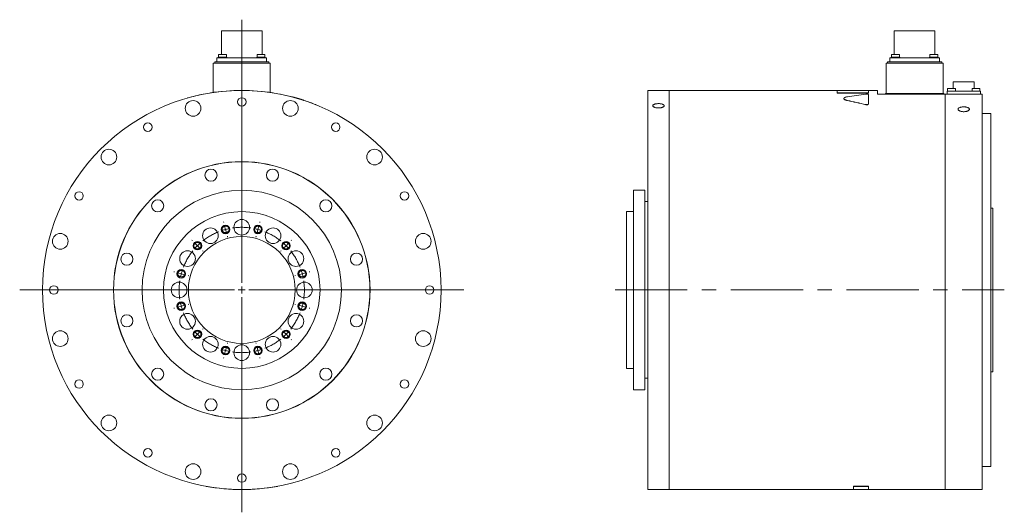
# Model space of a CAD drawing. Header units: millimetres. Extents: x 120 to 1605, y 63 to 1138.
# Tile 2 of 5: x 913 to 1605, y 421 to 767. Entities that reach past the tile are written whole.
import ezdxf

# ---------------------------------------------------------------- set-up
doc = ezdxf.new("R2010")
doc.units = ezdxf.units.MM
doc.header["$LTSCALE"] = 4
doc.linetypes.add('CENTERX2', pattern=[20.32, 12.7, -2.54, 2.54, -2.54])

# ---------------------------------------------------------------- blocks, each defined once
blk = doc.blocks.new('SW_CENTERMARKSYMBOL_0')
at = {"color": 6, "linetype": 'Continuous', "lineweight": 0}
for p, q in [((-24.07, 4.83), (-24.2, 5.31)), ((-22.78, 0), (-23.42, 2.41)), ((-22.78, 0), (-22.13, -2.41)), ((0, 0), (-0.65, -2.41)), ((0, 0), (0.65, 2.41)), ((1.29, 4.83), (1.42, 5.31)), ((-21.48, -4.83), (-21.35, -5.31)), ((-1.29, -4.83), (-1.42, -5.31)), ((-46.04, -7.85), (-46.39, -7.5)), ((-42.5, -11.39), (-44.27, -9.62)), ((-42.5, -11.39), (-40.73, -13.16)), ((19.72, -11.39), (17.96, -13.16)), ((19.72, -11.39), (21.49, -9.62)), ((23.26, -7.85), (23.61, -7.5)), ((-38.97, -14.92), (-38.61, -15.28)), ((16.19, -14.92), (15.84, -15.28)), ((-58.72, -29.82), (-59.2, -29.69)), ((-53.89, -31.11), (-56.3, -30.47)), ((-53.89, -31.11), (-51.47, -31.76)), ((-49.06, -32.41), (-48.58, -32.54)), ((26.28, -32.41), (25.8, -32.54)), ((31.11, -31.11), (28.7, -31.76)), ((31.11, -31.11), (33.53, -30.47)), ((35.94, -29.82), (36.43, -29.69)), ((-58.72, -55.18), (-59.2, -55.31)), ((-53.89, -53.89), (-56.3, -54.54)), ((-53.89, -53.89), (-51.47, -53.24)), ((-49.06, -52.59), (-48.58, -52.47)), ((26.28, -52.59), (25.8, -52.47)), ((31.11, -53.89), (28.7, -53.24)), ((31.11, -53.89), (33.53, -54.54)), ((35.94, -55.18), (36.43, -55.31)), ((-42.5, -73.61), (-44.27, -75.38)), ((-42.5, -73.61), (-40.73, -71.85)), ((-38.97, -70.08), (-38.61, -69.72)), ((16.19, -70.08), (15.84, -69.72)), ((19.72, -73.61), (17.96, -71.85)), ((19.72, -73.61), (21.49, -75.38)), ((-46.04, -77.15), (-46.39, -77.5)), ((-22.78, -85), (-22.13, -82.59)), ((-21.48, -80.17), (-21.35, -79.69)), ((-1.29, -80.17), (-1.42, -79.69)), ((0, -85), (-0.65, -82.59)), ((23.26, -77.15), (23.61, -77.5)), ((-24.07, -89.83), (-24.2, -90.31)), ((-22.78, -85), (-23.42, -87.42)), ((0, -85), (0.65, -87.42)), ((1.29, -89.83), (1.42, -90.31))]:
    blk.add_line(p, q, dxfattribs=at)
for start, end in [(105, 108.25544), (101.74456, 105), (75, 78.25544), (71.74456, 75), (135, 138.25544), (131.74456, 135), (45, 48.25544), (41.74456, 45), (165, 168.25544), (161.74456, 165), (15, 18.25544), (11.74456, 15), (191.74456, 195), (195, 198.25544), (341.74456, 345), (345, 348.25544), (221.74456, 225), (225, 228.25544), (311.74456, 315), (315, 318.25544), (251.74456, 255), (255, 258.25544), (281.74456, 285), (285, 288.25544)]:
    blk.add_arc((-11.39, -42.5), 44, start, end, dxfattribs=at)
at = {"color": 6, "linetype": 'CENTERX2', "lineweight": 0}
for start, end in [(81.51088, 98.48912), (111.51088, 128.48912), (51.51088, 68.48912), (141.51088, 158.48912), (21.51088, 38.48912), (171.51088, 188.48912), (351.51088, 8.48912), (201.51088, 218.48912), (321.51088, 338.48912), (231.51088, 248.48912), (291.51088, 308.48912), (261.51088, 278.48912)]:
    blk.add_arc((-11.39, -42.5), 44, start, end, dxfattribs=at)
blk = doc.blocks.new('SW_CENTERMARKSYMBOL_1')
at = {"color": 6, "linetype": 'Continuous', "lineweight": 0}
for p, q in [((0, 5), (0, 189.72)), ((-5, 0), (-156.01, 0)), ((0, 0), (-2.5, 0)), ((0, 0), (0, 2.5)), ((0, 0), (0, -2.5)), ((0, 0), (2.5, 0)), ((5, 0), (155.99, 0)), ((0, -5), (0, -156.05))]:
    blk.add_line(p, q, dxfattribs=at)

msp = doc.modelspace()

# ---------------------------------------------------------------- linework, layer by layer
at = {"color": 7, "linetype": 'Continuous', "lineweight": 15}
for p, q in [((1054.59, 759.33), (1054.59, 742.66)), ((1054.59, 759.33), (1068.89, 759.33)), ((1068.89, 759.33), (1083.19, 759.33)), ((1083.19, 742.66), (1083.19, 759.33)), ((1527.32, 759.33), (1527.32, 742.66)), ((1527.32, 759.33), (1555.92, 759.33)), ((1555.92, 742.66), (1555.92, 759.33)), ((1051.44, 737.53), (1051.44, 740.28)), ((1051.44, 740.28), (1053.32, 740.28)), ((1052.4, 740.66), (1052.4, 740.28)), ((1052.4, 740.66), (1055.4, 740.66)), ((1052.65, 742.66), (1052.65, 740.66)), ((1052.65, 742.66), (1055.4, 742.66)), ((1053.32, 740.28), (1084.46, 740.28)), ((1055.4, 742.66), (1058.15, 742.66)), ((1055.4, 740.66), (1058.4, 740.66)), ((1058.15, 740.66), (1058.15, 742.66)), ((1058.4, 740.28), (1058.4, 740.66)), ((1079.37, 740.66), (1079.37, 740.28)), ((1079.37, 740.66), (1082.37, 740.66)), ((1079.62, 742.66), (1079.62, 740.66)), ((1079.62, 742.66), (1082.37, 742.66)), ((1082.37, 742.66), (1085.12, 742.66)), ((1082.37, 740.66), (1085.37, 740.66)), ((1084.46, 740.28), (1086.34, 740.28)), ((1085.12, 740.66), (1085.12, 742.66)), ((1085.37, 740.28), (1085.37, 740.66)), ((1086.34, 740.28), (1086.34, 737.53)), ((1524.17, 737.53), (1524.17, 740.28)), ((1524.17, 740.28), (1526.05, 740.28)), ((1525.13, 740.66), (1525.13, 740.28)), ((1525.13, 740.66), (1531.13, 740.66)), ((1525.38, 742.66), (1525.38, 740.66)), ((1525.38, 742.66), (1530.88, 742.66)), ((1526.05, 740.28), (1557.19, 740.28)), ((1530.88, 740.66), (1530.88, 742.66)), ((1531.13, 740.28), (1531.13, 740.66)), ((1552.1, 740.66), (1552.1, 740.28)), ((1552.1, 740.66), (1558.1, 740.66)), ((1552.35, 742.66), (1552.35, 740.66)), ((1552.35, 742.66), (1557.85, 742.66)), ((1557.19, 740.28), (1559.07, 740.28)), ((1557.85, 740.66), (1557.85, 742.66)), ((1558.1, 740.28), (1558.1, 740.66)), ((1559.07, 740.28), (1559.07, 737.53)), ((1048.89, 715.99), (1048.89, 736.53)), ((1048.89, 736.53), (1050.77, 736.53)), ((1049.89, 736.53), (1049.89, 737.53)), ((1049.89, 737.53), (1051.77, 737.53)), ((1050.77, 736.53), (1087.01, 736.53)), ((1051.77, 737.53), (1086.01, 737.53)), ((1086.01, 737.53), (1087.89, 737.53)), ((1087.01, 736.53), (1088.89, 736.53)), ((1087.89, 737.53), (1087.89, 736.53)), ((1088.89, 736.53), (1088.89, 715.99)), ((1521.62, 715.33), (1521.62, 736.53)), ((1521.62, 736.53), (1523.5, 736.53)), ((1522.62, 736.53), (1522.62, 737.53)), ((1522.62, 737.53), (1524.5, 737.53)), ((1523.5, 736.53), (1559.74, 736.53)), ((1524.5, 737.53), (1558.74, 737.53)), ((1558.74, 737.53), (1560.62, 737.53)), ((1559.74, 736.53), (1561.62, 736.53)), ((1560.62, 737.53), (1560.62, 736.53)), ((1561.62, 736.53), (1561.62, 715.33)), ((1568.72, 723.38), (1568.72, 718.83)), ((1568.72, 723.38), (1583.52, 723.38)), ((1583.52, 718.83), (1583.52, 723.38)), ((1041.89, 714.7), (1041.87, 714.8)), ((1046.89, 715.59), (1046.87, 715.69)), ((1090.89, 715.59), (1090.9, 715.69)), ((1369.12, 717.33), (1354.12, 717.33)), ((1354.12, 577.33), (1354.12, 717.33)), ((1369.12, 717.33), (1369.12, 437.33)), ((1369.22, 716.33), (1369.12, 716.33)), ((1487.12, 717.33), (1369.22, 717.33)), ((1369.22, 577.33), (1369.22, 717.33)), ((1509.12, 717.43), (1487.12, 717.43)), ((1487.12, 715.69), (1487.12, 717.43)), ((1509.12, 715.69), (1487.12, 715.69)), ((1487.12, 715.59), (1487.12, 715.69)), ((1509.12, 715.59), (1487.12, 715.59)), ((1509.12, 717.43), (1509.12, 715.69)), ((1515.62, 717.33), (1509.12, 717.33)), ((1509.12, 715.59), (1509.12, 715.69)), ((1509.12, 714.56), (1509.12, 707.88)), ((1515.62, 717.33), (1515.62, 714.83)), ((1515.62, 714.83), (1563.02, 714.83)), ((1521.12, 714.83), (1521.12, 715.33)), ((1521.12, 715.33), (1523, 715.33)), ((1523, 715.33), (1560.24, 715.33)), ((1560.24, 715.33), (1562.12, 715.33)), ((1562.12, 715.33), (1562.12, 714.83)), ((1563.02, 714.83), (1563.02, 437.33)), ((1563.02, 713.83), (1563.12, 713.83)), ((1563.12, 437.33), (1563.12, 714.83)), ((1563.12, 714.83), (1589.12, 714.83)), ((1564.42, 714.83), (1564.42, 716.83)), ((1564.42, 716.83), (1567.22, 716.83)), ((1564.74, 718.83), (1564.74, 716.83)), ((1564.74, 718.83), (1570.24, 718.83)), ((1567.22, 716.83), (1585.02, 716.83)), ((1570.24, 716.83), (1570.24, 718.83)), ((1582, 718.83), (1582, 716.83)), ((1582, 718.83), (1587.5, 718.83)), ((1585.02, 716.83), (1587.82, 716.83)), ((1587.5, 716.83), (1587.5, 718.83)), ((1587.82, 716.83), (1587.82, 714.83)), ((1589.12, 437.33), (1589.12, 714.83)), ((1030.89, 712.07), (1030.86, 712.17)), ((1509.12, 707.79), (1509.12, 707.88)), ((1595.12, 701.33), (1589.12, 701.33)), ((1595.12, 577.33), (1595.12, 701.33)), ((1352.12, 647.33), (1344.12, 647.33)), ((1344.12, 577.33), (1344.12, 647.33)), ((1352.12, 577.33), (1352.12, 647.33)), ((1354.12, 639.33), (1352.12, 639.33)), ((1344.12, 632.33), (1339.12, 632.33)), ((1339.12, 577.33), (1339.12, 632.33)), ((1596.62, 634.83), (1595.12, 634.83)), ((1596.62, 577.33), (1596.62, 634.83)), ((1339.12, 522.33), (1339.12, 577.33)), ((1344.12, 507.33), (1344.12, 577.33)), ((1352.12, 507.33), (1352.12, 577.33)), ((1354.12, 437.33), (1354.12, 577.33)), ((1369.22, 437.33), (1369.22, 577.33)), ((1595.12, 453.33), (1595.12, 577.33)), ((1596.62, 519.83), (1596.62, 577.33)), ((1339.12, 522.33), (1344.12, 522.33)), ((1595.12, 519.83), (1596.62, 519.83)), ((1352.12, 515.33), (1354.12, 515.33)), ((1344.12, 507.33), (1352.12, 507.33)), ((1589.12, 453.33), (1595.12, 453.33)), ((1043.89, 439.58), (1043.87, 439.48)), ((1093.89, 439.58), (1093.91, 439.48)), ((1354.12, 437.33), (1369.12, 437.33)), ((1369.12, 438.33), (1369.22, 438.33)), ((1369.22, 437.33), (1498.62, 437.33)), ((1509.12, 439.58), (1498.62, 439.58)), ((1498.62, 439.58), (1498.62, 439.48)), ((1509.12, 439.48), (1498.62, 439.48)), ((1498.62, 439.48), (1498.62, 437.23)), ((1498.62, 437.23), (1509.12, 437.23)), ((1509.12, 439.58), (1509.12, 439.48)), ((1509.12, 437.23), (1509.12, 439.48)), ((1509.12, 437.33), (1563.02, 437.33)), ((1563.02, 438.33), (1563.12, 438.33)), ((1563.12, 437.33), (1589.12, 437.33))]:
    msp.add_line(p, q, dxfattribs=at)
at = {"color": 6, "linetype": 'CENTERX2', "lineweight": 0}
msp.add_line((1331.12, 577.33), (1604.62, 577.33), dxfattribs=at)
at = {"color": 7, "linetype": 'Continuous', "lineweight": 15}
for centre, radius in [((1068.89, 577.33), 140), ((1034.72, 704.83), 5.5), ((1068.89, 709.33), 3), ((1103.05, 704.83), 5.5), ((1002.89, 691.65), 3), ((1134.89, 691.65), 3), ((975.55, 670.67), 5.5), ((1162.23, 670.67), 5.5), ((1068.89, 577.33), 90.1), ((1068.89, 577.33), 90), ((1047.28, 657.98), 4.25), ((1090.5, 657.98), 4.25), ((954.57, 643.33), 3), ((1068.89, 577.33), 70), ((1183.2, 643.33), 3), ((1009.84, 636.37), 4.25), ((1127.93, 636.37), 4.25), ((1068.89, 577.33), 55), ((1068.89, 621.33), 5.5), ((941.39, 611.49), 5.5), ((1046.89, 615.43), 5.5), ((1090.89, 615.43), 5.5), ((1196.39, 611.49), 5.5), ((1068.89, 577.33), 37.5), ((988.23, 598.94), 4.25), ((1030.78, 599.33), 5.5), ((1106.99, 599.33), 5.5), ((1149.54, 598.94), 4.25), ((1024.89, 577.33), 5.5), ((1112.89, 577.33), 5.5), ((936.89, 577.33), 3), ((1200.89, 577.33), 3), ((1030.78, 555.33), 5.5), ((1106.99, 555.33), 5.5), ((988.23, 555.72), 4.25), ((1149.54, 555.72), 4.25), ((941.39, 543.17), 5.5), ((1196.39, 543.17), 5.5), ((1046.89, 539.22), 5.5), ((1090.89, 539.22), 5.5), ((1068.89, 533.33), 5.5), ((1009.84, 518.29), 4.25), ((1127.93, 518.29), 4.25), ((954.57, 511.33), 3), ((1183.2, 511.33), 3), ((1047.28, 496.67), 4.25), ((1090.5, 496.67), 4.25), ((975.55, 483.99), 5.5), ((1162.23, 483.99), 5.5), ((1002.89, 463.01), 3), ((1134.89, 463.01), 3), ((1034.72, 449.83), 5.5), ((1103.05, 449.83), 5.5), ((1068.89, 445.33), 3)]:
    msp.add_circle(centre, radius, dxfattribs=at)
at = {"color": 6, "linetype": 'Continuous', "lineweight": 15}
for centre in [(1057.5, 619.83), (1080.28, 619.83), (1037.78, 608.44), (1100, 608.44), (1026.39, 588.72), (1111.39, 588.72), (1026.39, 565.94), (1111.39, 565.94), (1037.78, 546.22), (1100, 546.22), (1057.5, 534.83), (1080.28, 534.83)]:
    msp.add_circle(centre, 3, dxfattribs=at)
for centre in [(1057.5, 619.83), (1080.28, 619.83), (1037.78, 608.44), (1100, 608.44), (1026.39, 588.72), (1111.39, 588.72), (1026.39, 565.94), (1111.39, 565.94), (1037.78, 546.22), (1100, 546.22), (1057.5, 534.83), (1080.28, 534.83)]:
    msp.add_circle(centre, 2.46)
at = {"color": 7, "linetype": 'Continuous', "lineweight": 15}
for start, end in [(101.11957, 105.74929), (80.9589, 99.0411), (75.45549, 78.80598), (68.2749, 71.75061), (259.71344, 280.28656)]:
    msp.add_arc((1068.89, 577.33), 140.1, start, end, dxfattribs=at)
for centre, ratio, start_param, end_param in [((1551.38, 577.33), 0.61683, 1.766169, 1.824646), ((1423.22, 577.33), 0.61683, 1.191622, 1.252284), ((1423.22, 577.33), 0.616389, 1.191622, 1.252284)]:
    msp.add_ellipse(centre, major_axis=(227.13, 0), ratio=ratio, start_param=start_param, end_param=end_param, dxfattribs=at)
for points, knots in [([(1096.09, 714.76), (1096.04, 714.77), (1095.94, 714.79), (1095.89, 714.8), (1095.92, 714.8), (1095.93, 714.8)], [0, 0, 0, 0, 0.38394, 0.768437, 1, 1, 1, 1]), ([(1112.76, 710.38), (1112.65, 710.42), (1112.52, 710.46), (1112.31, 710.53), (1112.24, 710.55), (1112.09, 710.6), (1112.02, 710.63), (1111.78, 710.7), (1111.62, 710.76), (1111.35, 710.84), (1111.27, 710.87), (1111.08, 710.92), (1110.99, 710.95), (1110.71, 711.04), (1110.51, 711.1), (1110.21, 711.2), (1110.11, 711.23), (1109.91, 711.29), (1109.81, 711.32), (1109.49, 711.42), (1109.28, 711.48), (1108.86, 711.61), (1108.65, 711.67), (1108.22, 711.8), (1108, 711.86), (1107.69, 711.95), (1107.58, 711.98), (1107.37, 712.04), (1107.27, 712.07), (1106.95, 712.16), (1106.74, 712.22), (1106.44, 712.3), (1106.34, 712.33), (1106.15, 712.38), (1106.05, 712.41), (1105.76, 712.49), (1105.58, 712.54), (1105.32, 712.61), (1105.23, 712.63), (1105.06, 712.68), (1104.98, 712.7), (1104.58, 712.81), (1104.3, 712.88), (1104.07, 712.94)], [0, 0, 0, 0, 0.0625, 0.0625, 0.09375, 0.09375, 0.125, 0.125, 0.1875, 0.1875, 0.21875, 0.21875, 0.25, 0.25, 0.3125, 0.3125, 0.34375, 0.34375, 0.375, 0.375, 0.4375, 0.4375, 0.5, 0.5, 0.5625, 0.5625, 0.59375, 0.59375, 0.625, 0.625, 0.6875, 0.6875, 0.71875, 0.71875, 0.75, 0.75, 0.8125, 0.8125, 0.84375, 0.84375, 0.875, 0.875, 1, 1, 1, 1]), ([(1494.34, 710.38), (1494.16, 710.42), (1493.98, 710.46), (1493.72, 710.53), (1493.64, 710.55), (1493.48, 710.6), (1493.4, 710.63), (1493.18, 710.7), (1493.04, 710.76), (1492.85, 710.84), (1492.78, 710.87), (1492.67, 710.92), (1492.61, 710.95), (1492.45, 711.04), (1492.36, 711.1), (1492.24, 711.2), (1492.21, 711.23), (1492.14, 711.29), (1492.11, 711.32), (1492.03, 711.42), (1491.99, 711.48), (1491.93, 711.61), (1491.92, 711.67), (1491.92, 711.8), (1491.93, 711.86), (1491.97, 711.95), (1491.99, 711.98), (1492.02, 712.04), (1492.05, 712.07), (1492.13, 712.16), (1492.19, 712.22), (1492.31, 712.3), (1492.36, 712.33), (1492.45, 712.38), (1492.5, 712.41), (1492.65, 712.49), (1492.77, 712.54), (1492.96, 712.61), (1493.03, 712.63), (1493.17, 712.68), (1493.24, 712.7), (1493.62, 712.81), (1493.96, 712.88), (1494.34, 712.94)], [0, 0, 0, 0, 0.0625, 0.0625, 0.09375, 0.09375, 0.125, 0.125, 0.1875, 0.1875, 0.21875, 0.21875, 0.25, 0.25, 0.3125, 0.3125, 0.34375, 0.34375, 0.375, 0.375, 0.4375, 0.4375, 0.5, 0.5, 0.5625, 0.5625, 0.59375, 0.59375, 0.625, 0.625, 0.6875, 0.6875, 0.71875, 0.71875, 0.75, 0.75, 0.8125, 0.8125, 0.84375, 0.84375, 0.875, 0.875, 1, 1, 1, 1]), ([(1507.29, 714.76), (1507.47, 714.79), (1507.68, 714.8), (1508, 714.8), (1508.11, 714.8), (1508.32, 714.79), (1508.42, 714.78), (1508.7, 714.75), (1508.85, 714.72), (1509.06, 714.64), (1509.12, 714.6), (1509.12, 714.56)], [0, 0, 0, 0, 0.25, 0.25, 0.375, 0.375, 0.5, 0.5, 0.75, 0.75, 1, 1, 1, 1]), ([(1120.9, 707.42), (1120.91, 707.41), (1120.94, 707.4), (1120.89, 707.42), (1120.8, 707.46), (1120.75, 707.48)], [0, 0, 0, 0, 0.21598, 0.607699, 1, 1, 1, 1]), ([(1361.62, 708.15), (1361.88, 708.15), (1362.14, 708.14), (1362.65, 708.11), (1362.91, 708.08), (1363.39, 708.01), (1363.62, 707.96), (1364.06, 707.86), (1364.26, 707.8), (1364.63, 707.66), (1364.8, 707.59), (1365.09, 707.43), (1365.21, 707.34), (1365.41, 707.16), (1365.49, 707.07), (1365.59, 706.87), (1365.62, 706.77), (1365.62, 706.57), (1365.59, 706.47), (1365.49, 706.27), (1365.41, 706.18), (1365.21, 705.99), (1365.09, 705.89), (1364.8, 705.72), (1364.63, 705.64), (1364.26, 705.49), (1364.06, 705.42), (1363.63, 705.31), (1363.39, 705.25), (1362.91, 705.17), (1362.66, 705.14), (1362.15, 705.1), (1361.88, 705.09), (1361.36, 705.09), (1361.1, 705.1), (1360.58, 705.14), (1360.33, 705.17), (1359.85, 705.25), (1359.62, 705.3), (1359.18, 705.42), (1358.98, 705.49), (1358.61, 705.64), (1358.44, 705.72), (1358.15, 705.89), (1358.02, 705.98), (1357.82, 706.17), (1357.75, 706.27), (1357.64, 706.47), (1357.62, 706.57), (1357.62, 706.77), (1357.64, 706.87), (1357.74, 707.06), (1357.82, 707.16), (1358.02, 707.34), (1358.14, 707.43), (1358.43, 707.59), (1358.6, 707.66), (1358.97, 707.8), (1359.17, 707.86), (1359.61, 707.96), (1359.84, 708.01), (1360.32, 708.08), (1360.57, 708.1), (1361.09, 708.14), (1361.35, 708.15), (1361.62, 708.15)], [0, 0, 0, 0, 0.03125, 0.03125, 0.0625, 0.0625, 0.09375, 0.09375, 0.125, 0.125, 0.15625, 0.15625, 0.1875, 0.1875, 0.21875, 0.21875, 0.25, 0.25, 0.28125, 0.28125, 0.3125, 0.3125, 0.34375, 0.34375, 0.375, 0.375, 0.40625, 0.40625, 0.4375, 0.4375, 0.46875, 0.46875, 0.5, 0.5, 0.53125, 0.53125, 0.5625, 0.5625, 0.59375, 0.59375, 0.625, 0.625, 0.65625, 0.65625, 0.6875, 0.6875, 0.71875, 0.71875, 0.75, 0.75, 0.78125, 0.78125, 0.8125, 0.8125, 0.84375, 0.84375, 0.875, 0.875, 0.90625, 0.90625, 0.9375, 0.9375, 0.96875, 0.96875, 1, 1, 1, 1]), ([(1494.34, 710.29), (1493.99, 710.37), (1493.28, 710.54), (1492.51, 710.88), (1492.05, 711.25), (1491.87, 711.52), (1491.92, 711.64), (1491.92, 711.64)], [0, 0, 0, 0, 0.248806, 0.498318, 0.747869, 0.996721, 1, 1, 1, 1]), ([(1509.12, 707.88), (1509.12, 707.84), (1509.11, 707.8), (1509.07, 707.74), (1509.05, 707.72), (1509.01, 707.69), (1508.99, 707.67), (1508.94, 707.63), (1508.91, 707.62), (1508.85, 707.58), (1508.81, 707.57), (1508.74, 707.54), (1508.7, 707.52), (1508.64, 707.5), (1508.62, 707.5), (1508.57, 707.49), (1508.55, 707.48), (1508.48, 707.46), (1508.43, 707.45), (1508.33, 707.44), (1508.28, 707.43), (1508.13, 707.41), (1508.02, 707.41), (1507.69, 707.41), (1507.47, 707.43), (1507.29, 707.48)], [0, 0, 0, 0, 0.125, 0.125, 0.1875, 0.1875, 0.25, 0.25, 0.3125, 0.3125, 0.375, 0.375, 0.4375, 0.4375, 0.46875, 0.46875, 0.5, 0.5, 0.5625, 0.5625, 0.625, 0.625, 0.75, 0.75, 1, 1, 1, 1]), ([(1509.12, 707.79), (1509.12, 707.77), (1509.12, 707.75), (1509.1, 707.71), (1509.08, 707.66), (1509.03, 707.61), (1508.94, 707.54), (1508.79, 707.46), (1508.54, 707.38), (1508.24, 707.33), (1507.96, 707.31), (1507.74, 707.32), (1507.58, 707.33), (1507.43, 707.35), (1507.34, 707.38), (1507.29, 707.39)], [0, 0, 0, 0, 0.041753, 0.08332, 0.124963, 0.187745, 0.2502, 0.375036, 0.499421, 0.624207, 0.749168, 0.811506, 0.874379, 0.936992, 1, 1, 1, 1]), ([(1576.12, 705.85), (1576.38, 705.85), (1576.64, 705.84), (1577.15, 705.8), (1577.41, 705.77), (1577.89, 705.69), (1578.12, 705.64), (1578.56, 705.52), (1578.76, 705.46), (1579.13, 705.31), (1579.3, 705.23), (1579.59, 705.05), (1579.71, 704.95), (1579.91, 704.75), (1579.99, 704.65), (1580.09, 704.43), (1580.12, 704.32), (1580.12, 704.1), (1580.09, 703.99), (1579.99, 703.77), (1579.91, 703.66), (1579.71, 703.45), (1579.59, 703.35), (1579.3, 703.16), (1579.13, 703.07), (1578.76, 702.91), (1578.56, 702.84), (1578.13, 702.71), (1577.89, 702.65), (1577.41, 702.56), (1577.16, 702.53), (1576.65, 702.48), (1576.38, 702.47), (1575.86, 702.47), (1575.6, 702.48), (1575.08, 702.53), (1574.83, 702.56), (1574.35, 702.65), (1574.12, 702.71), (1573.68, 702.84), (1573.48, 702.91), (1573.11, 703.07), (1572.94, 703.16), (1572.65, 703.35), (1572.52, 703.45), (1572.32, 703.66), (1572.25, 703.77), (1572.14, 703.99), (1572.12, 704.1), (1572.12, 704.32), (1572.14, 704.43), (1572.24, 704.65), (1572.32, 704.75), (1572.52, 704.95), (1572.64, 705.05), (1572.93, 705.22), (1573.1, 705.31), (1573.47, 705.46), (1573.67, 705.52), (1574.11, 705.64), (1574.34, 705.69), (1574.82, 705.77), (1575.07, 705.8), (1575.59, 705.84), (1575.85, 705.85), (1576.12, 705.85)], [0, 0, 0, 0, 0.03125, 0.03125, 0.0625, 0.0625, 0.09375, 0.09375, 0.125, 0.125, 0.15625, 0.15625, 0.1875, 0.1875, 0.21875, 0.21875, 0.25, 0.25, 0.28125, 0.28125, 0.3125, 0.3125, 0.34375, 0.34375, 0.375, 0.375, 0.40625, 0.40625, 0.4375, 0.4375, 0.46875, 0.46875, 0.5, 0.5, 0.53125, 0.53125, 0.5625, 0.5625, 0.59375, 0.59375, 0.625, 0.625, 0.65625, 0.65625, 0.6875, 0.6875, 0.71875, 0.71875, 0.75, 0.75, 0.78125, 0.78125, 0.8125, 0.8125, 0.84375, 0.84375, 0.875, 0.875, 0.90625, 0.90625, 0.9375, 0.9375, 0.96875, 0.96875, 1, 1, 1, 1])]:
    msp.add_open_spline(points, degree=3, knots=knots, dxfattribs=at)

# ---------------------------------------------------------------- block references
at = {"color": 7, "linetype": 'Continuous', "lineweight": 0}
for name, p in [('SW_CENTERMARKSYMBOL_1', (1068.89, 577.33)), ('SW_CENTERMARKSYMBOL_0', (1080.28, 619.83))]:
    msp.add_blockref(name, p, dxfattribs=at)

doc.saveas('drawing.dxf')
